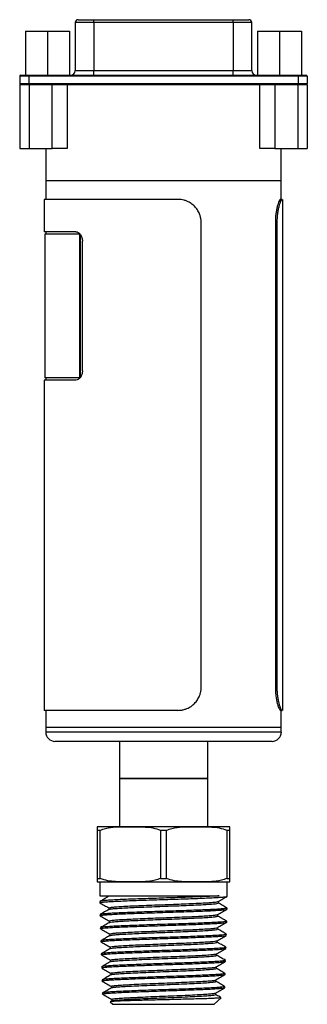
# Model space of a CAD drawing. Header units: inches. Extents: x 3.16 to 12.52, y 1.38 to 9.55.
# Tile 6 of 10: x 11.91 to 12.52, y 3.57 to 5.66. Entities that reach past the tile are written whole.
import ezdxf

# ---------------------------------------------------------------- set-up
doc = ezdxf.new("R2010")
doc.units = ezdxf.units.IN
doc.header["$MEASUREMENT"] = 0

msp = doc.modelspace()

# ---------------------------------------------------------------- linework, layer by layer
at = {"color": 7, "linetype": 'Continuous', "lineweight": 25}
for p, q in [((12.03, 5.659), (12.03, 5.5567)), ((12.0694, 5.659), (12.03, 5.659)), ((12.0359, 5.665), (12.0694, 5.665)), ((12.0694, 5.659), (12.0694, 5.665)), ((12.0694, 5.665), (12.3649, 5.665)), ((12.0694, 5.659), (12.0694, 5.5567)), ((12.3649, 5.659), (12.0694, 5.659)), ((12.3649, 5.659), (12.3649, 5.665)), ((12.3649, 5.665), (12.3984, 5.665)), ((12.3649, 5.659), (12.3649, 5.5567)), ((12.4043, 5.659), (12.3649, 5.659)), ((12.4043, 5.5567), (12.4043, 5.659)), ((11.9245, 5.6403), (11.9245, 5.5468)), ((11.9245, 5.6403), (11.9712, 5.6403)), ((11.9712, 5.6403), (11.9712, 5.5468)), ((11.9712, 5.6403), (12.018, 5.6403)), ((12.018, 5.6403), (12.018, 5.5468)), ((12.4165, 5.6403), (12.4165, 5.5468)), ((12.4165, 5.6403), (12.4632, 5.6403)), ((12.4632, 5.6403), (12.4632, 5.5468)), ((12.4632, 5.6403), (12.51, 5.6403)), ((12.51, 5.6403), (12.51, 5.5468)), ((11.9317, 5.5449), (11.9121, 5.5449)), ((11.9121, 5.5449), (11.9121, 5.5291)), ((11.914, 5.5468), (11.9317, 5.5468)), ((11.9317, 5.5449), (11.9317, 5.5468)), ((11.9317, 5.5468), (12.5026, 5.5468)), ((12.5026, 5.5449), (11.9317, 5.5449)), ((11.9317, 5.5449), (11.9317, 5.5291)), ((12.03, 5.5567), (12.0694, 5.5567)), ((12.0694, 5.5468), (12.0694, 5.5567)), ((12.0694, 5.5567), (12.3649, 5.5567)), ((12.3649, 5.5468), (12.3649, 5.5567)), ((12.3649, 5.5567), (12.4043, 5.5567)), ((12.5026, 5.5449), (12.5026, 5.5468)), ((12.5026, 5.5468), (12.5203, 5.5468)), ((12.5026, 5.5449), (12.5026, 5.5291)), ((12.5223, 5.5449), (12.5026, 5.5449)), ((12.5223, 5.5449), (12.5223, 5.5291)), ((11.9121, 5.5291), (11.9317, 5.5291)), ((11.9122, 5.5272), (11.9122, 5.3913)), ((11.9122, 5.5272), (11.9322, 5.5272)), ((11.9317, 5.5291), (12.5026, 5.5291)), ((11.9317, 5.5272), (11.9317, 5.5291)), ((11.9322, 5.5272), (11.9322, 5.3913)), ((11.9322, 5.5272), (11.9808, 5.5272)), ((11.9808, 5.3913), (11.9808, 5.5272)), ((11.9808, 5.5272), (12.013, 5.5272)), ((12.013, 5.5272), (12.013, 5.3913)), ((12.013, 5.5272), (12.4215, 5.5272)), ((12.0694, 5.5272), (12.3649, 5.5272)), ((12.0694, 5.5272), (12.0694, 5.5272)), ((12.3649, 5.5272), (12.3649, 5.5272)), ((12.4215, 5.3913), (12.4215, 5.5272)), ((12.4215, 5.5272), (12.4536, 5.5272)), ((12.4536, 5.5272), (12.4536, 5.3913)), ((12.4536, 5.5272), (12.5022, 5.5272)), ((12.5022, 5.5272), (12.5022, 5.3913)), ((12.5022, 5.5272), (12.5222, 5.5272)), ((12.5026, 5.5272), (12.5026, 5.5291)), ((12.5026, 5.5291), (12.5223, 5.5291)), ((12.5222, 5.5272), (12.5222, 5.3913)), ((11.9122, 5.3913), (11.9322, 5.3913)), ((11.9322, 5.3913), (11.9808, 5.3913)), ((11.9672, 5.3913), (11.9672, 5.3224)), ((12.013, 5.3913), (11.9808, 5.3913)), ((12.4536, 5.3913), (12.4215, 5.3913)), ((12.4536, 5.3913), (12.5022, 5.3913)), ((12.4672, 5.3224), (12.4672, 5.3913)), ((12.5022, 5.3913), (12.5222, 5.3913)), ((11.9672, 5.3224), (11.9672, 5.2831)), ((12.4672, 5.3224), (11.9672, 5.3224)), ((12.0405, 5.3224), (11.9672, 5.3224)), ((12.4672, 5.3224), (12.0405, 5.3224)), ((12.4672, 5.2831), (12.4672, 5.3224)), ((11.9637, 5.2831), (11.9637, 5.2142)), ((12.2478, 5.2831), (11.9637, 5.2831)), ((12.4654, 5.2831), (12.4689, 5.2831)), ((12.4707, 4.1974), (12.4707, 5.2831)), ((12.2972, 4.2474), (12.2972, 5.2331)), ((12.4545, 5.2331), (12.4545, 4.2474)), ((12.4545, 5.2331), (12.4578, 5.2331)), ((12.4578, 5.2331), (12.4578, 4.2474)), ((12.031, 5.2142), (11.9637, 5.2142)), ((11.9672, 5.2142), (11.9672, 5.2092)), ((11.9653, 5.2092), (11.9653, 4.9041)), ((12.0398, 5.2092), (11.9653, 5.2092)), ((12.0398, 4.9041), (12.0398, 5.2092)), ((12.04, 5.2092), (12.0398, 5.2092)), ((12.0412, 4.9055), (12.0412, 5.2078)), ((12.0451, 4.9189), (12.0451, 5.1945)), ((11.9637, 4.8992), (11.9637, 4.1974)), ((12.031, 4.8992), (11.9637, 4.8992)), ((12.0398, 4.9041), (11.9653, 4.9041)), ((11.9672, 4.9041), (11.9672, 4.8992)), ((12.04, 4.9041), (12.0398, 4.9041)), ((12.4545, 4.2474), (12.4578, 4.2474)), ((12.2478, 4.1974), (11.9637, 4.1974)), ((11.9672, 4.1974), (11.9672, 4.161)), ((12.4654, 4.1974), (12.4689, 4.1974)), ((12.4672, 4.161), (12.4672, 4.1974)), ((11.9672, 4.161), (11.9672, 4.1512)), ((12.0405, 4.161), (11.9672, 4.161)), ((12.0405, 4.1512), (11.9672, 4.1512)), ((12.4672, 4.161), (12.0405, 4.161)), ((12.4672, 4.1512), (12.0405, 4.1512)), ((12.4672, 4.1512), (12.4672, 4.161)), ((12.0544, 4.1315), (11.9869, 4.1315)), ((12.4476, 4.1315), (12.0544, 4.1315)), ((12.1235, 4.1315), (12.1235, 4.0528)), ((12.311, 4.0528), (12.311, 4.1315)), ((12.1235, 4.0528), (12.1235, 3.9503)), ((12.1235, 4.0528), (12.311, 4.0528)), ((12.1509, 4.0528), (12.1235, 4.0528)), ((12.311, 4.0528), (12.1509, 4.0528)), ((12.311, 3.9503), (12.311, 4.0528)), ((12.0766, 3.9428), (12.0831, 3.9428)), ((12.0766, 3.9428), (12.0766, 3.8403)), ((12.0785, 3.9503), (12.356, 3.9503)), ((12.0831, 3.8403), (12.0831, 3.9428)), ((12.2107, 3.9428), (12.2238, 3.9428)), ((12.2107, 3.9428), (12.2107, 3.8403)), ((12.2238, 3.8403), (12.2238, 3.9428)), ((12.3513, 3.9428), (12.3513, 3.8403)), ((12.3513, 3.9428), (12.3579, 3.9428)), ((12.3579, 3.8403), (12.3579, 3.9428)), ((12.0766, 3.8403), (12.0831, 3.8403)), ((12.0785, 3.8328), (12.356, 3.8328)), ((12.0822, 3.8328), (12.0822, 3.8033)), ((12.2107, 3.8403), (12.2238, 3.8403)), ((12.3513, 3.8403), (12.3579, 3.8403)), ((12.3522, 3.8023), (12.3522, 3.8328)), ((12.0822, 3.8033), (12.3351, 3.8033)), ((12.0822, 3.7914), (12.0822, 3.7886)), ((12.1005, 3.8033), (12.1005, 3.8019)), ((12.3336, 3.788), (12.3336, 3.7914)), ((12.1013, 3.7776), (12.1013, 3.7743)), ((12.3131, 3.7738), (12.3468, 3.7738)), ((12.3522, 3.775), (12.3522, 3.7773)), ((12.0826, 3.7633), (12.0826, 3.7611)), ((12.1022, 3.7498), (12.1022, 3.7465)), ((12.3327, 3.7603), (12.3327, 3.7636)), ((12.3514, 3.7472), (12.3515, 3.7494)), ((12.0834, 3.7355), (12.0835, 3.7333)), ((12.3319, 3.7325), (12.3319, 3.7358)), ((12.0843, 3.7077), (12.0844, 3.7055)), ((12.103, 3.7221), (12.103, 3.7187)), ((12.331, 3.7047), (12.331, 3.708)), ((12.3505, 3.7194), (12.3506, 3.7216)), ((12.1039, 3.6943), (12.1039, 3.691)), ((12.3497, 3.6917), (12.3498, 3.6939)), ((12.0852, 3.68), (12.0852, 3.6778)), ((12.1048, 3.6665), (12.1048, 3.6632)), ((12.3301, 3.6769), (12.3301, 3.6802)), ((12.3488, 3.6639), (12.3489, 3.6661)), ((12.086, 3.6522), (12.0861, 3.65)), ((12.3293, 3.6491), (12.3293, 3.6525)), ((12.0869, 3.6244), (12.087, 3.6222)), ((12.1056, 3.6387), (12.1056, 3.6354)), ((12.3284, 3.6214), (12.3284, 3.6247)), ((12.348, 3.6361), (12.348, 3.6383)), ((12.1065, 3.6109), (12.1065, 3.6076)), ((12.3471, 3.6083), (12.3472, 3.6105)), ((12.0878, 3.5966), (12.0878, 3.5945)), ((12.1043, 3.5778), (12.1095, 3.5728)), ((12.1075, 3.5799), (12.1044, 3.5781)), ((12.1074, 3.5832), (12.1074, 3.5798)), ((12.325, 3.5728), (12.3392, 3.5865)), ((12.3275, 3.5936), (12.3275, 3.5969)), ((12.1095, 3.5728), (12.325, 3.5728))]:
    msp.add_line(p, q, dxfattribs=at)
for centre, radius, start, end in [((12.0359, 5.659), 0.00591, 90, 180), ((12.3984, 5.659), 0.00591, 0, 90), ((11.914, 5.5449), 0.00197, 90, 180), ((12.0202, 5.5567), 0.00984, 270, 0), ((12.4142, 5.5567), 0.00984, 180, 270), ((12.5203, 5.5449), 0.00197, 0, 90), ((11.914, 5.5291), 0.00197, 180, 270), ((12.5203, 5.5291), 0.00197, 270, 0), ((11.9869, 4.1512), 0.0197, 180, 270), ((12.4476, 4.1512), 0.0197, 270, 0), ((12.0785, 3.9198), 0.0304, 90, 93.5064), ((12.356, 3.9198), 0.0304, 86.4832, 90), ((12.0785, 3.8632), 0.0304, 266.4832, 270), ((12.356, 3.8632), 0.0304, 270, 273.5064)]:
    msp.add_arc(centre, radius, start, end, dxfattribs=at)
for points, knots in [([(12.2972, 5.2331), (12.2972, 5.2342), (12.2972, 5.2364), (12.2968, 5.2396), (12.2963, 5.2428), (12.2956, 5.246), (12.2947, 5.2491), (12.2934, 5.2527), (12.2916, 5.2567), (12.2883, 5.2623), (12.2832, 5.2687), (12.277, 5.2739), (12.2714, 5.2772), (12.2665, 5.2796), (12.2609, 5.2815), (12.2544, 5.2828), (12.25, 5.283), (12.2478, 5.2831)], [0, 0, 0, 0, 0.041798, 0.083205, 0.124403, 0.165575, 0.206906, 0.248578, 0.310815, 0.373136, 0.497854, 0.622908, 0.685626, 0.748426, 0.832299, 0.915685, 1, 1, 1, 1]), ([(12.4654, 5.2831), (12.465, 5.2831), (12.4646, 5.2827), (12.4638, 5.2818), (12.4635, 5.2814), (12.463, 5.2804), (12.4627, 5.2799), (12.4612, 5.2767), (12.4599, 5.2731), (12.4581, 5.2661), (12.4575, 5.2636), (12.4565, 5.2581), (12.456, 5.2553), (12.4549, 5.2461), (12.4545, 5.2397), (12.4545, 5.2331)], [0, 0, 0, 0, 0.125, 0.125, 0.1875, 0.1875, 0.25, 0.25, 0.5, 0.5, 0.625, 0.625, 0.75, 0.75, 1, 1, 1, 1]), ([(12.4689, 5.2831), (12.4687, 5.283), (12.4685, 5.283), (12.468, 5.2827), (12.4675, 5.2821), (12.467, 5.2814), (12.4664, 5.2805), (12.4657, 5.2791), (12.4649, 5.2772), (12.4636, 5.2739), (12.462, 5.2687), (12.4606, 5.2623), (12.4596, 5.2567), (12.4589, 5.2517), (12.4583, 5.2461), (12.4579, 5.2396), (12.4578, 5.2353), (12.4578, 5.2331)], [0, 0, 0, 0, 0.042381, 0.084357, 0.1261, 0.167789, 0.2096, 0.251709, 0.314497, 0.377227, 0.502282, 0.626999, 0.689308, 0.751557, 0.834513, 0.916837, 1, 1, 1, 1]), ([(12.031, 5.2142), (12.0328, 5.2142), (12.0346, 5.2137), (12.0372, 5.2122), (12.038, 5.2116), (12.0395, 5.2101), (12.0402, 5.2093), (12.0422, 5.2066), (12.0433, 5.2044), (12.0448, 5.1996), (12.0451, 5.1971), (12.0451, 5.1945)], [0, 0, 0, 0, 0.25, 0.25, 0.375, 0.375, 0.5, 0.5, 0.75, 0.75, 1, 1, 1, 1]), ([(12.0451, 4.9189), (12.0451, 4.9163), (12.0448, 4.9137), (12.0437, 4.9102), (12.0432, 4.909), (12.0422, 4.9069), (12.0416, 4.9059), (12.0402, 4.9041), (12.0395, 4.9032), (12.038, 4.9018), (12.0372, 4.9012), (12.0346, 4.8997), (12.0328, 4.8992), (12.031, 4.8992)], [0, 0, 0, 0, 0.25, 0.25, 0.375, 0.375, 0.5, 0.5, 0.625, 0.625, 0.75, 0.75, 1, 1, 1, 1]), ([(12.2478, 4.1974), (12.2489, 4.1975), (12.2511, 4.1975), (12.2544, 4.1978), (12.2576, 4.1984), (12.2608, 4.1991), (12.2639, 4.2001), (12.2675, 4.2014), (12.2714, 4.2033), (12.277, 4.2066), (12.2832, 4.2118), (12.2883, 4.2182), (12.2916, 4.2238), (12.2938, 4.2288), (12.2957, 4.2344), (12.297, 4.2409), (12.2971, 4.2452), (12.2972, 4.2474)], [0, 0, 0, 0, 0.042381, 0.084357, 0.1261, 0.167789, 0.2096, 0.251709, 0.314497, 0.377227, 0.502282, 0.626999, 0.689308, 0.751557, 0.834513, 0.916837, 1, 1, 1, 1]), ([(12.4545, 4.2474), (12.4545, 4.2441), (12.4546, 4.2409), (12.4549, 4.2361), (12.455, 4.2345), (12.4553, 4.2314), (12.4555, 4.2298), (12.4564, 4.2222), (12.4575, 4.2167), (12.4593, 4.2098), (12.4599, 4.2077), (12.4612, 4.204), (12.4618, 4.2025), (12.4636, 4.1987), (12.4646, 4.1974), (12.4654, 4.1974)], [0, 0, 0, 0, 0.125, 0.125, 0.1875, 0.1875, 0.25, 0.25, 0.5, 0.5, 0.625, 0.625, 0.75, 0.75, 1, 1, 1, 1]), ([(12.4578, 4.2474), (12.4578, 4.2463), (12.4578, 4.2441), (12.4579, 4.2409), (12.4581, 4.2377), (12.4583, 4.2345), (12.4586, 4.2314), (12.459, 4.2278), (12.4596, 4.2238), (12.4606, 4.2182), (12.462, 4.2118), (12.4636, 4.2066), (12.4649, 4.2033), (12.4659, 4.2009), (12.467, 4.199), (12.468, 4.1977), (12.4686, 4.1975), (12.4689, 4.1974)], [0, 0, 0, 0, 0.041798, 0.083205, 0.124403, 0.165575, 0.206906, 0.248578, 0.310815, 0.373136, 0.497854, 0.622908, 0.685626, 0.748426, 0.832299, 0.915685, 1, 1, 1, 1]), ([(12.0766, 3.9502), (12.0766, 3.9502), (12.0766, 3.9503), (12.0766, 3.9502), (12.0766, 3.9491), (12.0766, 3.9472), (12.0766, 3.9442), (12.0766, 3.9428)], [0, 0, 0, 0, 0.000055, 0.408744, 0.614578, 0.820087, 1, 1, 1, 1]), ([(12.0831, 3.9428), (12.0868, 3.9442), (12.0941, 3.947), (12.1079, 3.9491), (12.1239, 3.9502), (12.1483, 3.9502), (12.1719, 3.9502), (12.1951, 3.9483), (12.2055, 3.9446), (12.2107, 3.9428)], [0, 0, 0, 0, 0.0891809, 0.1803609, 0.3217452, 0.4632684, 0.7475102, 0.8725077, 1, 1, 1, 1]), ([(12.2238, 3.9428), (12.2274, 3.9442), (12.2348, 3.947), (12.2485, 3.9491), (12.2646, 3.9502), (12.2889, 3.9502), (12.3126, 3.9502), (12.3357, 3.9483), (12.3461, 3.9446), (12.3513, 3.9428)], [0, 0, 0, 0, 0.089181, 0.180361, 0.321745, 0.463268, 0.74751, 0.872508, 1, 1, 1, 1]), ([(12.3579, 3.9428), (12.3579, 3.944), (12.3579, 3.947), (12.3579, 3.9489), (12.3579, 3.9502), (12.3579, 3.9502), (12.3579, 3.9502)], [0, 0, 0, 0, 0.1620091, 0.3697389, 0.5778394, 1, 1, 1, 1]), ([(12.0766, 3.8403), (12.0766, 3.839), (12.0766, 3.836), (12.0766, 3.8341), (12.0766, 3.8328), (12.0766, 3.8328), (12.0766, 3.8328)], [0, 0, 0, 0, 0.162009, 0.369739, 0.577839, 1, 1, 1, 1]), ([(12.2107, 3.8403), (12.2071, 3.8388), (12.1997, 3.836), (12.186, 3.8339), (12.1699, 3.8328), (12.1455, 3.8328), (12.1219, 3.8328), (12.0988, 3.8347), (12.0884, 3.8384), (12.0831, 3.8403)], [0, 0, 0, 0, 0.089181, 0.180361, 0.321745, 0.463268, 0.74751, 0.872508, 1, 1, 1, 1]), ([(12.3513, 3.8403), (12.3477, 3.8388), (12.3403, 3.836), (12.3266, 3.8339), (12.3105, 3.8328), (12.2862, 3.8328), (12.2625, 3.8328), (12.2394, 3.8347), (12.229, 3.8384), (12.2238, 3.8403)], [0, 0, 0, 0, 0.089181, 0.180361, 0.321745, 0.463268, 0.74751, 0.872508, 1, 1, 1, 1]), ([(12.3579, 3.8328), (12.3579, 3.8328), (12.3579, 3.8327), (12.3579, 3.8328), (12.3579, 3.8339), (12.3579, 3.8358), (12.3579, 3.8388), (12.3579, 3.8403)], [0, 0, 0, 0, 0.000055, 0.4087436, 0.6145784, 0.8200872, 1, 1, 1, 1]), ([(12.1006, 3.8022), (12.0995, 3.8015), (12.098, 3.8006), (12.095, 3.7988), (12.0927, 3.7974), (12.0901, 3.796), (12.086, 3.7937), (12.0836, 3.7923), (12.0818, 3.7913)], [0, 0, 0, 0, 0.264789, 0.370849, 0.469045, 0.57091, 0.688057, 1, 1, 1, 1]), ([(12.0818, 3.7887), (12.0851, 3.7868), (12.0916, 3.7831), (12.0981, 3.7793), (12.1013, 3.7775)], [0, 0, 0, 0, 0.505422, 1, 1, 1, 1]), ([(12.0824, 3.7884), (12.0824, 3.7886), (12.0824, 3.7891), (12.0871, 3.7899), (12.0954, 3.7906), (12.1071, 3.7913), (12.122, 3.7921), (12.1395, 3.7928), (12.1594, 3.7935), (12.1807, 3.7943), (12.2032, 3.795), (12.226, 3.7957), (12.2487, 3.7965), (12.2703, 3.7972), (12.2906, 3.7979), (12.3087, 3.7987), (12.3243, 3.7994), (12.3367, 3.8001), (12.3458, 3.8009), (12.3513, 3.8016), (12.3519, 3.802), (12.3521, 3.8023)], [0, 0, 0, 0, 0.052113, 0.105738, 0.157851, 0.211476, 0.263589, 0.317214, 0.369327, 0.422952, 0.475065, 0.52869, 0.580803, 0.634428, 0.686541, 0.740166, 0.792279, 0.845904, 0.898017, 0.951642, 1, 1, 1, 1]), ([(12.3351, 3.8033), (12.3312, 3.803), (12.3231, 3.8025), (12.3072, 3.8017), (12.2889, 3.801), (12.2686, 3.8002), (12.2467, 3.7995), (12.2241, 3.7987), (12.2011, 3.7979), (12.1789, 3.7972), (12.1574, 3.7964), (12.1379, 3.7957), (12.1205, 3.7949), (12.106, 3.7941), (12.0944, 3.7934), (12.0867, 3.7926), (12.0825, 3.792), (12.0827, 3.7916), (12.0827, 3.7914)], [0, 0, 0, 0, 0.063196, 0.128225, 0.191421, 0.25645, 0.319647, 0.384676, 0.447873, 0.512902, 0.576098, 0.641128, 0.704324, 0.769353, 0.832549, 0.897579, 0.960775, 1, 1, 1, 1]), ([(12.1014, 3.7776), (12.1014, 3.7776), (12.1006, 3.7779), (12.1034, 3.7785), (12.1101, 3.7794), (12.1215, 3.7803), (12.1365, 3.7812), (12.1547, 3.7821), (12.1755, 3.7829), (12.1978, 3.7838), (12.221, 3.7847), (12.244, 3.7856), (12.2659, 3.7865), (12.2853, 3.7873), (12.3015, 3.7881), (12.3144, 3.7889), (12.3244, 3.7897), (12.3307, 3.7905), (12.3336, 3.791), (12.3334, 3.7913), (12.3334, 3.7913)], [0, 0, 0, 0, 0.003447, 0.067674, 0.131917, 0.196175, 0.260447, 0.324736, 0.389039, 0.453357, 0.51769, 0.582039, 0.646403, 0.710782, 0.76804, 0.82531, 0.882592, 0.939886, 0.997192, 1, 1, 1, 1]), ([(12.102, 3.7744), (12.1024, 3.7746), (12.1034, 3.7752), (12.1103, 3.776), (12.1214, 3.7768), (12.1365, 3.7777), (12.1547, 3.7786), (12.1755, 3.7795), (12.1978, 3.7803), (12.221, 3.7812), (12.244, 3.7821), (12.2659, 3.783), (12.2853, 3.7838), (12.3015, 3.7846), (12.3144, 3.7854), (12.3244, 3.7862), (12.3308, 3.787), (12.3337, 3.7876), (12.3333, 3.7879), (12.3332, 3.788)], [0, 0, 0, 0, 0.046972, 0.111491, 0.176024, 0.240572, 0.305136, 0.369715, 0.434309, 0.498918, 0.563543, 0.628183, 0.692838, 0.750342, 0.807858, 0.865385, 0.922925, 0.980477, 1, 1, 1, 1]), ([(12.3334, 3.7913), (12.3367, 3.7932), (12.3429, 3.7967), (12.349, 3.8003), (12.3518, 3.8019)], [0, 0, 0, 0, 0.536054, 1, 1, 1, 1]), ([(12.3523, 3.7774), (12.3491, 3.7792), (12.3428, 3.7828), (12.3365, 3.7865), (12.3334, 3.7883)], [0, 0, 0, 0, 0.500045, 1, 1, 1, 1]), ([(12.3131, 3.7738), (12.3076, 3.7735), (12.2964, 3.773), (12.2767, 3.7723), (12.2553, 3.7715), (12.2329, 3.7708), (12.21, 3.77), (12.1875, 3.7693), (12.1656, 3.7685), (12.1454, 3.7678), (12.127, 3.767), (12.1114, 3.7663), (12.0987, 3.7655), (12.0895, 3.7648), (12.0836, 3.7641), (12.0829, 3.7636), (12.0826, 3.7633)], [0, 0, 0, 0, 0.070553, 0.143152, 0.213704, 0.286305, 0.356829, 0.429399, 0.499899, 0.572445, 0.64292, 0.71544, 0.78589, 0.858384, 0.928811, 1, 1, 1, 1]), ([(12.1016, 3.7744), (12.0984, 3.7726), (12.0921, 3.769), (12.0858, 3.7653), (12.0827, 3.7635)], [0, 0, 0, 0, 0.49995, 1, 1, 1, 1]), ([(12.0831, 3.7611), (12.083, 3.7612), (12.0827, 3.7616), (12.0863, 3.7622), (12.0936, 3.763), (12.1046, 3.7637), (12.1188, 3.7645), (12.1357, 3.7652), (12.1551, 3.766), (12.1761, 3.7667), (12.1984, 3.7674), (12.2211, 3.7682), (12.2439, 3.7689), (12.2657, 3.7697), (12.2864, 3.7704), (12.3049, 3.7712), (12.3211, 3.7719), (12.333, 3.7726), (12.3416, 3.7732), (12.3451, 3.7736), (12.3468, 3.7738)], [0, 0, 0, 0, 0.027986, 0.087795, 0.145941, 0.205772, 0.263938, 0.32379, 0.381975, 0.441846, 0.500051, 0.559943, 0.618169, 0.678082, 0.736328, 0.796262, 0.854527, 0.914481, 0.956922, 1, 1, 1, 1]), ([(12.3519, 3.7773), (12.3519, 3.7771), (12.3517, 3.7767), (12.3474, 3.776), (12.3398, 3.7753), (12.3288, 3.7745), (12.3185, 3.774), (12.3131, 3.7738)], [0, 0, 0, 0, 0.155446, 0.361627, 0.562645, 0.768826, 1, 1, 1, 1]), ([(12.3324, 3.7634), (12.3357, 3.7653), (12.3422, 3.7691), (12.3488, 3.7729), (12.3521, 3.7748)], [0, 0, 0, 0, 0.499954, 1, 1, 1, 1]), ([(12.3468, 3.7738), (12.3487, 3.774), (12.3519, 3.7744), (12.3518, 3.7748), (12.3518, 3.775)], [0, 0, 0, 0, 0.5846593, 1, 1, 1, 1]), ([(12.0827, 3.7609), (12.086, 3.759), (12.0926, 3.7552), (12.0992, 3.7514), (12.1024, 3.7495)], [0, 0, 0, 0, 0.500049, 1, 1, 1, 1]), ([(12.351, 3.7494), (12.3511, 3.7493), (12.3515, 3.749), (12.3482, 3.7484), (12.3411, 3.7476), (12.3304, 3.7469), (12.3164, 3.7461), (12.2997, 3.7454), (12.2806, 3.7446), (12.2598, 3.7439), (12.2376, 3.7431), (12.215, 3.7424), (12.1923, 3.7417), (12.1706, 3.7409), (12.1499, 3.7402), (12.1314, 3.7394), (12.1151, 3.7387), (12.102, 3.7379), (12.0919, 3.7372), (12.0858, 3.7364), (12.0831, 3.7359), (12.0836, 3.7356), (12.0838, 3.7355)], [0, 0, 0, 0, 0.021325, 0.075921, 0.128958, 0.183535, 0.236555, 0.291114, 0.344116, 0.398656, 0.451639, 0.506159, 0.559123, 0.613625, 0.666571, 0.721055, 0.773983, 0.828448, 0.881358, 0.935803, 0.988694, 1, 1, 1, 1]), ([(12.0838, 3.7333), (12.0837, 3.7334), (12.0832, 3.7337), (12.0859, 3.7343), (12.0922, 3.735), (12.1023, 3.7358), (12.1157, 3.7365), (12.1319, 3.7372), (12.1506, 3.738), (12.1711, 3.7387), (12.1931, 3.7395), (12.2155, 3.7402), (12.2383, 3.741), (12.2602, 3.7417), (12.2811, 3.7425), (12.3001, 3.7432), (12.3168, 3.744), (12.33, 3.7447), (12.34, 3.7454), (12.3467, 3.746), (12.3508, 3.7466), (12.3511, 3.747), (12.3513, 3.7472)], [0, 0, 0, 0, 0.012364, 0.066747, 0.119616, 0.174018, 0.226905, 0.281326, 0.334233, 0.388673, 0.441598, 0.496057, 0.548999, 0.603476, 0.656437, 0.710933, 0.763913, 0.818429, 0.864784, 0.912155, 0.958511, 1, 1, 1, 1]), ([(12.1024, 3.7466), (12.0993, 3.7448), (12.093, 3.7412), (12.0867, 3.7375), (12.0835, 3.7357)], [0, 0, 0, 0, 0.499956, 1, 1, 1, 1]), ([(12.1027, 3.7498), (12.1027, 3.75), (12.1027, 3.7505), (12.1078, 3.7513), (12.1172, 3.7522), (12.1308, 3.7531), (12.1477, 3.7539), (12.1674, 3.7548), (12.1891, 3.7557), (12.2118, 3.7566), (12.2348, 3.7575), (12.2572, 3.7583), (12.2779, 3.7592), (12.2963, 3.7601), (12.3116, 3.761), (12.323, 3.7618), (12.3302, 3.7627), (12.3315, 3.7632), (12.332, 3.7634)], [0, 0, 0, 0, 0.042582, 0.107353, 0.172139, 0.236941, 0.301758, 0.36659, 0.431438, 0.496302, 0.56118, 0.626074, 0.690983, 0.755908, 0.820848, 0.885803, 0.950774, 1, 1, 1, 1]), ([(12.1029, 3.7466), (12.1029, 3.7467), (12.103, 3.7471), (12.1079, 3.7478), (12.1172, 3.7487), (12.1308, 3.7496), (12.1477, 3.7505), (12.1674, 3.7513), (12.1891, 3.7522), (12.2118, 3.7531), (12.2348, 3.754), (12.2572, 3.7549), (12.2779, 3.7557), (12.2963, 3.7566), (12.3115, 3.7575), (12.3232, 3.7584), (12.3302, 3.7593), (12.3333, 3.7599), (12.3325, 3.7602), (12.3325, 3.7603)], [0, 0, 0, 0, 0.021964, 0.086456, 0.150964, 0.215487, 0.280025, 0.344578, 0.409147, 0.473732, 0.538331, 0.602946, 0.667576, 0.732222, 0.796882, 0.861558, 0.92625, 0.990956, 1, 1, 1, 1]), ([(12.3316, 3.7356), (12.3349, 3.7375), (12.3414, 3.7413), (12.348, 3.7451), (12.3513, 3.747)], [0, 0, 0, 0, 0.499943, 1, 1, 1, 1]), ([(12.3514, 3.7496), (12.3496, 3.7506), (12.3471, 3.752), (12.3429, 3.7544), (12.3406, 3.7557), (12.339, 3.7566), (12.3375, 3.7575), (12.3349, 3.7591), (12.3335, 3.7599), (12.3326, 3.7605)], [0, 0, 0, 0, 0.3239905, 0.4393551, 0.5355999, 0.5812906, 0.6278485, 0.7300451, 1, 1, 1, 1]), ([(12.0836, 3.7332), (12.0869, 3.7313), (12.0934, 3.7275), (12.1, 3.7237), (12.1033, 3.7218)], [0, 0, 0, 0, 0.500057, 1, 1, 1, 1]), ([(12.1035, 3.7221), (12.1034, 3.7221), (12.1027, 3.7225), (12.1061, 3.7232), (12.1137, 3.7241), (12.1257, 3.7249), (12.1412, 3.7258), (12.1598, 3.7267), (12.1806, 3.7276), (12.2029, 3.7284), (12.2257, 3.7293), (12.2482, 3.7302), (12.2696, 3.7311), (12.2888, 3.732), (12.3053, 3.7328), (12.3183, 3.7337), (12.327, 3.7346), (12.3313, 3.7352), (12.3313, 3.7356), (12.3312, 3.7356)], [0, 0, 0, 0, 0.017035, 0.081637, 0.146254, 0.210886, 0.275534, 0.340197, 0.404876, 0.46957, 0.53428, 0.599005, 0.663745, 0.728501, 0.793273, 0.85806, 0.922862, 0.98768, 1, 1, 1, 1]), ([(12.1033, 3.7188), (12.1041, 3.7191), (12.1058, 3.7197), (12.1138, 3.7206), (12.1257, 3.7215), (12.1412, 3.7223), (12.1598, 3.7232), (12.1806, 3.7241), (12.2029, 3.725), (12.2257, 3.7259), (12.2482, 3.7267), (12.2696, 3.7276), (12.2888, 3.7285), (12.3053, 3.7294), (12.3183, 3.7302), (12.3271, 3.7311), (12.3317, 3.7319), (12.3314, 3.7323), (12.3313, 3.7325)], [0, 0, 0, 0, 0.062402, 0.126806, 0.191226, 0.255662, 0.320114, 0.38458, 0.449062, 0.513559, 0.578072, 0.6426, 0.707143, 0.771703, 0.836277, 0.900866, 0.965472, 1, 1, 1, 1]), ([(12.3505, 3.7218), (12.3474, 3.7237), (12.3411, 3.7273), (12.3348, 3.731), (12.3316, 3.7328)], [0, 0, 0, 0, 0.50005, 1, 1, 1, 1]), ([(12.1032, 3.7189), (12.1001, 3.717), (12.0938, 3.7134), (12.0875, 3.7097), (12.0844, 3.7079)], [0, 0, 0, 0, 0.499957, 1, 1, 1, 1]), ([(12.0844, 3.7054), (12.0877, 3.7035), (12.0943, 3.6997), (12.1008, 3.6959), (12.1041, 3.694)], [0, 0, 0, 0, 0.500046, 1, 1, 1, 1]), ([(12.3503, 3.7216), (12.3504, 3.7216), (12.351, 3.7213), (12.3483, 3.7208), (12.3422, 3.72), (12.3322, 3.7193), (12.3191, 3.7185), (12.3029, 3.7178), (12.2845, 3.717), (12.264, 3.7163), (12.2423, 3.7155), (12.2198, 3.7148), (12.1974, 3.714), (12.1753, 3.7133), (12.1547, 3.7126), (12.1356, 3.7118), (12.1191, 3.7111), (12.1052, 3.7103), (12.0946, 3.7096), (12.0876, 3.7088), (12.0842, 3.7082), (12.0846, 3.7079), (12.0847, 3.7078)], [0, 0, 0, 0, 0.010556, 0.063607, 0.118197, 0.171228, 0.225799, 0.278811, 0.333362, 0.386357, 0.440891, 0.493867, 0.548382, 0.601339, 0.655834, 0.708773, 0.763248, 0.816169, 0.870626, 0.923529, 0.977968, 1, 1, 1, 1]), ([(12.0848, 3.7056), (12.0847, 3.7057), (12.0844, 3.706), (12.088, 3.7067), (12.0951, 3.7074), (12.106, 3.7082), (12.12, 3.7089), (12.1368, 3.7097), (12.1557, 3.7104), (12.1766, 3.7111), (12.1985, 3.7119), (12.2211, 3.7126), (12.2434, 3.7134), (12.2652, 3.7141), (12.2854, 3.7149), (12.3038, 3.7156), (12.3197, 3.7164), (12.3328, 3.7171), (12.3425, 3.7179), (12.3485, 3.7186), (12.351, 3.7191), (12.3504, 3.7194), (12.3503, 3.7195)], [0, 0, 0, 0, 0.026061, 0.078927, 0.133324, 0.186209, 0.240626, 0.293529, 0.347965, 0.400885, 0.455339, 0.508278, 0.562752, 0.61571, 0.670204, 0.72318, 0.777692, 0.830686, 0.885216, 0.938229, 0.992778, 1, 1, 1, 1]), ([(12.1042, 3.6943), (12.1044, 3.6945), (12.1049, 3.6951), (12.111, 3.6959), (12.1212, 3.6968), (12.1353, 3.6977), (12.1526, 3.6986), (12.1725, 3.6994), (12.1941, 3.7003), (12.2167, 3.7012), (12.2393, 3.7021), (12.261, 3.703), (12.281, 3.7038), (12.2985, 3.7047), (12.3129, 3.7056), (12.3233, 3.7065), (12.3294, 3.7073), (12.3301, 3.7077), (12.3303, 3.7079)], [0, 0, 0, 0, 0.055941, 0.120209, 0.184493, 0.248792, 0.313106, 0.377437, 0.441782, 0.506143, 0.570519, 0.634912, 0.699319, 0.763742, 0.828181, 0.892635, 0.957104, 1, 1, 1, 1]), ([(12.1047, 3.6911), (12.1049, 3.6913), (12.1054, 3.6917), (12.1111, 3.6925), (12.1212, 3.6933), (12.1353, 3.6942), (12.1526, 3.6951), (12.1725, 3.696), (12.1941, 3.6968), (12.2167, 3.6977), (12.2393, 3.6986), (12.261, 3.6995), (12.281, 3.7004), (12.2985, 3.7012), (12.3129, 3.7021), (12.3233, 3.703), (12.3299, 3.7039), (12.3305, 3.7044), (12.3309, 3.7047)], [0, 0, 0, 0, 0.0337, 0.09831, 0.162934, 0.227574, 0.29223, 0.356902, 0.421588, 0.48629, 0.551009, 0.615743, 0.680492, 0.745256, 0.810036, 0.874833, 0.939644, 1, 1, 1, 1]), ([(12.3308, 3.7079), (12.3341, 3.7098), (12.3407, 3.7136), (12.3473, 3.7174), (12.3505, 3.7193)], [0, 0, 0, 0, 0.4999436, 1, 1, 1, 1]), ([(12.3497, 3.694), (12.3465, 3.6959), (12.3403, 3.6995), (12.3341, 3.7031), (12.331, 3.7048)], [0, 0, 0, 0, 0.506334, 1, 1, 1, 1]), ([(12.1042, 3.6911), (12.101, 3.6893), (12.0947, 3.6857), (12.0884, 3.682), (12.0853, 3.6802)], [0, 0, 0, 0, 0.499946, 1, 1, 1, 1]), ([(12.3497, 3.6939), (12.3494, 3.6936), (12.3487, 3.6931), (12.3429, 3.6924), (12.3339, 3.6916), (12.3214, 3.6909), (12.3061, 3.6902), (12.2881, 3.6894), (12.2682, 3.6887), (12.2468, 3.6879), (12.2247, 3.6872), (12.2021, 3.6864), (12.1803, 3.6857), (12.1593, 3.6849), (12.1401, 3.6842), (12.123, 3.6834), (12.1087, 3.6827), (12.0973, 3.6819), (12.0896, 3.6812), (12.0855, 3.6805), (12.0856, 3.6801), (12.0856, 3.68)], [0, 0, 0, 0, 0.052879, 0.105921, 0.160503, 0.213527, 0.268091, 0.321095, 0.375639, 0.428625, 0.483148, 0.536117, 0.590622, 0.643572, 0.698059, 0.750989, 0.805456, 0.858368, 0.912815, 0.965709, 1, 1, 1, 1]), ([(12.0856, 3.6778), (12.0856, 3.678), (12.0857, 3.6784), (12.0902, 3.6791), (12.0983, 3.6798), (12.1098, 3.6806), (12.1244, 3.6813), (12.1416, 3.682), (12.1611, 3.6828), (12.182, 3.6835), (12.2041, 3.6843), (12.2264, 3.685), (12.2486, 3.6858), (12.2698, 3.6865), (12.2896, 3.6873), (12.3072, 3.688), (12.3225, 3.6888), (12.3346, 3.6895), (12.3434, 3.6903), (12.3488, 3.691), (12.3493, 3.6915), (12.3495, 3.6917)], [0, 0, 0, 0, 0.038227, 0.092616, 0.145492, 0.199899, 0.252793, 0.307219, 0.360131, 0.414576, 0.467508, 0.521974, 0.574923, 0.629407, 0.682375, 0.736877, 0.789864, 0.844385, 0.897391, 0.951933, 1, 1, 1, 1]), ([(12.3298, 3.6801), (12.3331, 3.682), (12.3397, 3.6858), (12.3462, 3.6896), (12.3495, 3.6915)], [0, 0, 0, 0, 0.499955, 1, 1, 1, 1]), ([(12.0853, 3.6776), (12.0886, 3.6757), (12.0952, 3.6719), (12.1017, 3.6681), (12.105, 3.6662)], [0, 0, 0, 0, 0.500053, 1, 1, 1, 1]), ([(12.105, 3.6633), (12.1019, 3.6615), (12.0956, 3.6579), (12.0893, 3.6542), (12.0861, 3.6524)], [0, 0, 0, 0, 0.499942, 1, 1, 1, 1]), ([(12.0862, 3.65), (12.0865, 3.6502), (12.0871, 3.6507), (12.0926, 3.6515), (12.1015, 3.6522), (12.1138, 3.653), (12.1289, 3.6537), (12.1466, 3.6545), (12.1662, 3.6552), (12.1875, 3.6559), (12.2094, 3.6567), (12.2317, 3.6574), (12.2535, 3.6582), (12.2744, 3.6589), (12.2935, 3.6597), (12.3106, 3.6604), (12.3249, 3.6612), (12.3363, 3.6619), (12.3441, 3.6627), (12.3484, 3.6633), (12.3484, 3.6637), (12.3484, 3.6639)], [0, 0, 0, 0, 0.051888, 0.104756, 0.159156, 0.212043, 0.266463, 0.319369, 0.373809, 0.426734, 0.481192, 0.534135, 0.588611, 0.641573, 0.696069, 0.749051, 0.803567, 0.856567, 0.911102, 0.964119, 1, 1, 1, 1]), ([(12.3486, 3.6661), (12.3485, 3.6659), (12.3483, 3.6655), (12.3436, 3.6648), (12.3353, 3.664), (12.3237, 3.6633), (12.3089, 3.6625), (12.2917, 3.6618), (12.2722, 3.661), (12.2513, 3.6603), (12.2293, 3.6595), (12.2071, 3.6588), (12.185, 3.6581), (12.1641, 3.6573), (12.1444, 3.6566), (12.1271, 3.6558), (12.1121, 3.6551), (12.1003, 3.6543), (12.0918, 3.6536), (12.0867, 3.6529), (12.0864, 3.6524), (12.0863, 3.6522)], [0, 0, 0, 0, 0.040617, 0.09521, 0.148245, 0.202819, 0.255836, 0.310391, 0.36339, 0.417926, 0.470905, 0.525421, 0.578381, 0.632878, 0.68582, 0.740299, 0.793223, 0.847682, 0.900587, 0.955026, 1, 1, 1, 1]), ([(12.1054, 3.6665), (12.1054, 3.6667), (12.1053, 3.6673), (12.1116, 3.6681), (12.1231, 3.6691), (12.1395, 3.6701), (12.1598, 3.6711), (12.1829, 3.6721), (12.2078, 3.6731), (12.2331, 3.6741), (12.2577, 3.6751), (12.2803, 3.676), (12.2997, 3.677), (12.3152, 3.678), (12.3251, 3.679), (12.3299, 3.6797), (12.3297, 3.68), (12.3296, 3.6801)], [0, 0, 0, 0, 0.047077, 0.119882, 0.192706, 0.26555, 0.338414, 0.411299, 0.484204, 0.557128, 0.630071, 0.703035, 0.776019, 0.849023, 0.922047, 0.99509, 1, 1, 1, 1]), ([(12.1057, 3.6633), (12.1057, 3.6634), (12.1057, 3.6639), (12.1117, 3.6647), (12.123, 3.6656), (12.1395, 3.6666), (12.1598, 3.6676), (12.1829, 3.6686), (12.2078, 3.6696), (12.2331, 3.6706), (12.2577, 3.6716), (12.2803, 3.6726), (12.2997, 3.6736), (12.3151, 3.6745), (12.3253, 3.6755), (12.3302, 3.6763), (12.3296, 3.6768), (12.3295, 3.6769)], [0, 0, 0, 0, 0.025782, 0.098342, 0.170922, 0.243522, 0.316142, 0.388782, 0.461442, 0.534121, 0.60682, 0.679538, 0.752278, 0.825037, 0.897816, 0.970614, 1, 1, 1, 1]), ([(12.329, 3.6523), (12.3323, 3.6542), (12.3388, 3.658), (12.3454, 3.6618), (12.3487, 3.6637)], [0, 0, 0, 0, 0.499941, 1, 1, 1, 1]), ([(12.3488, 3.6663), (12.3456, 3.6681), (12.3394, 3.6717), (12.3331, 3.6754), (12.3299, 3.6772)], [0, 0, 0, 0, 0.500042, 1, 1, 1, 1]), ([(12.0862, 3.6498), (12.0895, 3.6479), (12.096, 3.6441), (12.1026, 3.6403), (12.1059, 3.6384)], [0, 0, 0, 0, 0.5000626, 1, 1, 1, 1]), ([(12.1062, 3.6387), (12.1063, 3.639), (12.1064, 3.6395), (12.1132, 3.6404), (12.1251, 3.6414), (12.1418, 3.6424), (12.1622, 3.6434), (12.1854, 3.6444), (12.2102, 3.6454), (12.2353, 3.6464), (12.2596, 3.6474), (12.2817, 3.6484), (12.3007, 3.6493), (12.3154, 3.6503), (12.3256, 3.6513), (12.3279, 3.652), (12.329, 3.6523)], [0, 0, 0, 0, 0.0538518, 0.1265437, 0.1992558, 0.2719885, 0.3447414, 0.4175143, 0.4903065, 0.5631185, 0.6359508, 0.7088036, 0.7816767, 0.8545696, 0.9274818, 1, 1, 1, 1]), ([(12.1066, 3.6356), (12.1067, 3.6357), (12.107, 3.6362), (12.1133, 3.637), (12.1251, 3.638), (12.1418, 3.639), (12.1622, 3.6399), (12.1854, 3.6409), (12.2102, 3.6419), (12.2353, 3.6429), (12.2596, 3.6439), (12.2817, 3.6449), (12.3007, 3.6459), (12.3156, 3.6469), (12.3252, 3.6479), (12.3296, 3.6486), (12.3288, 3.649), (12.3287, 3.6491)], [0, 0, 0, 0, 0.031342, 0.10399, 0.176658, 0.249347, 0.322056, 0.394785, 0.467533, 0.540301, 0.61309, 0.685899, 0.758728, 0.831577, 0.904445, 0.977333, 1, 1, 1, 1]), ([(12.3479, 3.6385), (12.3447, 3.6403), (12.3384, 3.644), (12.3321, 3.6476), (12.329, 3.6495)], [0, 0, 0, 0, 0.500057, 1, 1, 1, 1]), ([(12.3475, 3.6383), (12.3476, 3.6382), (12.3478, 3.6378), (12.344, 3.6372), (12.3367, 3.6364), (12.3257, 3.6357), (12.3117, 3.6349), (12.295, 3.6342), (12.2762, 3.6334), (12.2555, 3.6327), (12.234, 3.6319), (12.2118, 3.6312), (12.1899, 3.6304), (12.1687, 3.6297), (12.149, 3.6289), (12.1311, 3.6282), (12.1158, 3.6275), (12.1033, 3.6267), (12.094, 3.626), (12.0886, 3.6252), (12.0863, 3.6247), (12.0869, 3.6244), (12.087, 3.6244)], [0, 0, 0, 0, 0.029904, 0.082954, 0.137543, 0.190573, 0.245142, 0.298153, 0.352702, 0.405695, 0.460226, 0.5132, 0.567712, 0.620667, 0.675158, 0.728094, 0.782566, 0.835484, 0.889937, 0.942836, 0.997271, 1, 1, 1, 1]), ([(12.0873, 3.6222), (12.0872, 3.6223), (12.0866, 3.6226), (12.0892, 3.6231), (12.0951, 3.6239), (12.1049, 3.6246), (12.1178, 3.6254), (12.1335, 3.6261), (12.1516, 3.6269), (12.1716, 3.6276), (12.1928, 3.6283), (12.2149, 3.6291), (12.2368, 3.6298), (12.2584, 3.6306), (12.2787, 3.6313), (12.2974, 3.6321), (12.3136, 3.6328), (12.3273, 3.6336), (12.3378, 3.6343), (12.3447, 3.6351), (12.348, 3.6357), (12.3476, 3.636), (12.3475, 3.6361)], [0, 0, 0, 0, 0.011146, 0.064008, 0.118402, 0.171285, 0.2257, 0.2786, 0.333033, 0.385952, 0.440404, 0.493342, 0.547814, 0.600771, 0.655263, 0.708239, 0.76275, 0.815744, 0.870273, 0.923286, 0.977835, 1, 1, 1, 1]), ([(12.1059, 3.6356), (12.1031, 3.634), (12.0968, 3.6303), (12.0906, 3.6267), (12.087, 3.6246)], [0, 0, 0, 0, 0.437509, 1, 1, 1, 1]), ([(12.087, 3.6221), (12.0903, 3.6202), (12.0968, 3.6164), (12.1034, 3.6126), (12.1067, 3.6107)], [0, 0, 0, 0, 0.500053, 1, 1, 1, 1]), ([(12.1069, 3.6109), (12.1071, 3.6112), (12.1076, 3.6118), (12.1149, 3.6128), (12.1272, 3.6137), (12.1442, 3.6147), (12.1647, 3.6157), (12.1879, 3.6167), (12.2126, 3.6177), (12.2375, 3.6187), (12.2614, 3.6197), (12.2831, 3.6207), (12.3016, 3.6217), (12.3158, 3.6226), (12.3254, 3.6236), (12.3272, 3.6243), (12.3282, 3.6246)], [0, 0, 0, 0, 0.06027, 0.13261, 0.20497, 0.277351, 0.349751, 0.422171, 0.494611, 0.567071, 0.639552, 0.712053, 0.784574, 0.857115, 0.929675, 1, 1, 1, 1]), ([(12.1075, 3.6078), (12.1077, 3.608), (12.1082, 3.6085), (12.115, 3.6093), (12.1272, 3.6103), (12.1442, 3.6113), (12.1647, 3.6123), (12.1879, 3.6132), (12.2126, 3.6142), (12.2375, 3.6152), (12.2614, 3.6162), (12.2831, 3.6172), (12.3016, 3.6182), (12.3159, 3.6192), (12.3249, 3.6202), (12.3289, 3.6209), (12.3281, 3.6213), (12.3279, 3.6214)], [0, 0, 0, 0, 0.036984, 0.109722, 0.182482, 0.255262, 0.328062, 0.400881, 0.473721, 0.546581, 0.619461, 0.692362, 0.765283, 0.838224, 0.911184, 0.984165, 1, 1, 1, 1]), ([(12.3282, 3.6246), (12.3315, 3.6265), (12.3381, 3.6303), (12.3447, 3.6341), (12.3479, 3.636)], [0, 0, 0, 0, 0.499937, 1, 1, 1, 1]), ([(12.3471, 3.6107), (12.3439, 3.6125), (12.3377, 3.6162), (12.3314, 3.6198), (12.3282, 3.6216)], [0, 0, 0, 0, 0.500001, 1, 1, 1, 1]), ([(12.0879, 3.5945), (12.0879, 3.5945), (12.0872, 3.5947), (12.0894, 3.5952), (12.0947, 3.596), (12.1039, 3.5967), (12.1162, 3.5975), (12.1313, 3.5982), (12.149, 3.599), (12.1691, 3.5997), (12.1917, 3.6005), (12.2156, 3.6013), (12.2398, 3.6022), (12.2624, 3.603), (12.283, 3.6037), (12.3009, 3.6045), (12.3166, 3.6052), (12.3293, 3.606), (12.339, 3.6067), (12.3449, 3.6075), (12.3474, 3.608), (12.3469, 3.6083), (12.3468, 3.6083)], [0, 0, 0, 0, 0.0017, 0.056103, 0.108973, 0.163375, 0.216268, 0.270693, 0.323604, 0.378048, 0.436121, 0.496241, 0.554313, 0.614431, 0.667402, 0.721907, 0.774898, 0.829424, 0.882435, 0.936982, 0.990011, 1, 1, 1, 1]), ([(12.3468, 3.6105), (12.3469, 3.6105), (12.3474, 3.6101), (12.3445, 3.6096), (12.3381, 3.6088), (12.3281, 3.6081), (12.3149, 3.6073), (12.299, 3.6066), (12.2807, 3.6058), (12.2607, 3.6051), (12.2394, 3.6043), (12.2176, 3.6036), (12.1956, 3.6029), (12.1744, 3.6021), (12.1542, 3.6014), (12.1361, 3.6006), (12.1201, 3.5999), (12.107, 3.5991), (12.0968, 3.5984), (12.0905, 3.5976), (12.0876, 3.5971), (12.088, 3.5967), (12.0882, 3.5966)], [0, 0, 0, 0, 0.015239, 0.069841, 0.122885, 0.177469, 0.230495, 0.285059, 0.338065, 0.392609, 0.445596, 0.50012, 0.553088, 0.607594, 0.660544, 0.715031, 0.767961, 0.822427, 0.875338, 0.929784, 0.982677, 1, 1, 1, 1]), ([(12.1068, 3.6078), (12.1036, 3.606), (12.0973, 3.6023), (12.091, 3.5987), (12.0879, 3.5969)], [0, 0, 0, 0, 0.499939, 1, 1, 1, 1]), ([(12.3273, 3.5967), (12.3305, 3.5986), (12.3371, 3.6024), (12.3437, 3.6062), (12.347, 3.6081)], [0, 0, 0, 0, 0.499955, 1, 1, 1, 1]), ([(12.088, 3.5942), (12.0913, 3.5923), (12.0979, 3.5885), (12.1045, 3.5847), (12.1077, 3.5828)], [0, 0, 0, 0, 0.500057, 1, 1, 1, 1]), ([(12.339, 3.5867), (12.3391, 3.5867), (12.3392, 3.5865), (12.3359, 3.5861), (12.3291, 3.5856), (12.319, 3.5851), (12.306, 3.5846), (12.2907, 3.5842), (12.2732, 3.5837), (12.2545, 3.5832), (12.2346, 3.5827), (12.2146, 3.5822), (12.1946, 3.5818), (12.1757, 3.5813), (12.1579, 3.5808), (12.1422, 3.5803), (12.1286, 3.5798), (12.1178, 3.5794), (12.1098, 3.5789), (12.1053, 3.5784), (12.1036, 3.5781), (12.1043, 3.5779), (12.1044, 3.5779)], [0, 0, 0, 0, 0.020304, 0.077277, 0.132171, 0.188684, 0.243112, 0.299144, 0.353135, 0.408716, 0.462278, 0.51742, 0.570532, 0.62521, 0.677856, 0.732053, 0.784268, 0.838022, 0.889803, 0.943113, 0.994441, 1, 1, 1, 1]), ([(12.1076, 3.5832), (12.1079, 3.5835), (12.1087, 3.5841), (12.1166, 3.5851), (12.1293, 3.5861), (12.1465, 3.5871), (12.1672, 3.588), (12.1904, 3.589), (12.2149, 3.59), (12.2396, 3.591), (12.2632, 3.592), (12.2845, 3.593), (12.3025, 3.594), (12.3161, 3.595), (12.3248, 3.5959), (12.3262, 3.5965), (12.3268, 3.5967)], [0, 0, 0, 0, 0.067157, 0.139897, 0.212658, 0.285439, 0.358239, 0.43106, 0.503901, 0.576763, 0.649646, 0.722549, 0.795471, 0.868414, 0.941377, 1, 1, 1, 1]), ([(12.1081, 3.5799), (12.1084, 3.5802), (12.1092, 3.5807), (12.1167, 3.5816), (12.1293, 3.5826), (12.1465, 3.5836), (12.1672, 3.5846), (12.1904, 3.5856), (12.2149, 3.5865), (12.2396, 3.5875), (12.2632, 3.5885), (12.2845, 3.5895), (12.3024, 3.5905), (12.3163, 3.5915), (12.3246, 3.5925), (12.3282, 3.5932), (12.3273, 3.5935), (12.3272, 3.5936)], [0, 0, 0, 0, 0.049332, 0.121656, 0.194, 0.266364, 0.338748, 0.411152, 0.483576, 0.556022, 0.628487, 0.700972, 0.773477, 0.846002, 0.918548, 0.991115, 1, 1, 1, 1]), ([(12.3391, 3.5871), (12.3383, 3.5875), (12.3344, 3.5897), (12.3306, 3.592), (12.3275, 3.5937)], [0, 0, 0, 0, 0.20827, 1, 1, 1, 1])]:
    msp.add_open_spline(points, degree=3, knots=knots, dxfattribs=at)

doc.saveas('drawing.dxf')
